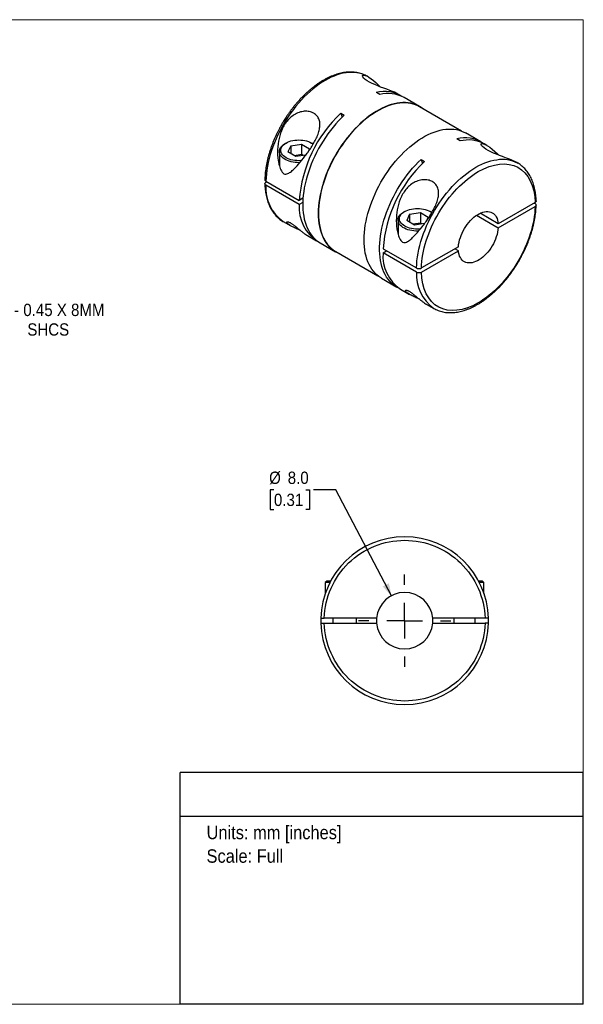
# Model space of a CAD drawing. Header units: millimetres. Extents: x 0 to 216, y 0 to 140.
# Tile 2 of 2: x 136 to 216, y 0 to 140. Entities that reach past the tile are written whole.
import ezdxf
from ezdxf.enums import TextEntityAlignment as Align

# ---------------------------------------------------------------- set-up
doc = ezdxf.new("R2010")
doc.units = ezdxf.units.MM
doc.header["$LTSCALE"] = 0.5
doc.linetypes.add('SLD-Solid', pattern=[0])
doc.layers.add('SLD-0', color=7, linetype='SLD-Solid', lineweight=25)
doc.layers.add('TEXT', color=140, linetype='SLD-Solid', lineweight=25)
doc.styles.add('SLDTEXTSTYLE0', font='GOTHIC.TTF', dxfattribs={"width": 0.913})
doc.dimstyles.new('SLDDIMSTYLE0', dxfattribs={"dimtxt": 1.75, "dimasz": 1.75, "dimexe": 0, "dimexo": 0.0625, "dimgap": 0.4375, "dimtad": 0, "dimtih": 1, "dimtoh": 1, "dimdec": 1, "dimrnd": 1e-09, "dimzin": 4, "dimdsep": 46, "dimtxsty": 'SLDTEXTSTYLE0', "dimsah": 1, "dimcen": 0, "dimadec": 0, "dimazin": 1, "dimtfac": 1, "dimtdec": 1, "dimtofl": 0, "dimtmove": 0, "dimatfit": 3, "dimfxl": 0, "dimfrac": 2, "dimtolj": 1, "dimtzin": 12, "dimarcsym": 0})
doc.dimstyles.new('SLDDIMSTYLE2', dxfattribs={"dimtxt": 1.75, "dimasz": 1.75, "dimexe": 0, "dimexo": 0.0625, "dimgap": 0.4375, "dimtad": 0, "dimtih": 1, "dimtoh": 1, "dimdec": 1, "dimrnd": 1e-09, "dimzin": 12, "dimdsep": 46, "dimtxsty": 'SLDTEXTSTYLE0', "dimsah": 1, "dimcen": 0, "dimadec": 0, "dimazin": 3, "dimtfac": 1, "dimtdec": 1, "dimtofl": 0, "dimtmove": 0, "dimatfit": 3, "dimfxl": 0, "dimfrac": 2, "dimtolj": 1, "dimtzin": 12, "dimarcsym": 0})

# ---------------------------------------------------------------- blocks, each defined once
blk = doc.blocks.new('Block2')
at = {"color": 7, "linetype": 'SLD-Solid', "lineweight": 18}
for p, q in [((0, 139.7), (215.9, 139.7)), ((0, 139.7), (0, 0)), ((215.9, 139.7), (215.9, 0)), ((0, 0), (215.9, 0))]:
    blk.add_line(p, q, dxfattribs=at)
blk = doc.blocks.new('SW_NOTE_0')
at = {"layer": 'TEXT', "color": 0, "insert": (0, 2.43), "char_height": 1.905, "attachment_point": 1, "style": 'SLDTEXTSTYLE0'}
blk.add_mtext('Units: mm [inches]', dxfattribs=at)
blk = doc.blocks.new('SW_NOTE_0_1')
at = {"layer": 'TEXT', "color": 0, "insert": (0, 2.43), "char_height": 1.905, "attachment_point": 1, "style": 'SLDTEXTSTYLE0'}
blk.add_mtext('Scale: Full', dxfattribs=at)
blk = doc.blocks.new('Block1')
at = {"layer": 'TEXT'}
for p, q in [((215.9, 32.88), (158.75, 32.88)), ((158.75, 0), (158.75, 32.88)), ((215.9, 0), (215.9, 32.88)), ((158.75, 26.7), (215.9, 26.7)), ((215.9, 0), (158.75, 0))]:
    blk.add_line(p, q, dxfattribs=at)
at = {"layer": 'TEXT', "color": 140}
for name, p in [('SW_NOTE_0', (162.49, 22.9)), ('SW_NOTE_0_1', (162.49, 19.56))]:
    blk.add_blockref(name, p, dxfattribs=at)
at = {"layer": 'TEXT', "color": 140, "style": 'SLDTEXTSTYLE0', "width": 0.913, "flags": 2}
for tag, height, p in [('AUTOATTR0', 2.12, (179.36, 28.35)), ('AUTOATTR1_0', 2.38, (166.91, 14.94)), ('AUTOATTR1_1', 2.38, (163.03, 11.86)), ('AUTOATTR1_2', 2.38, (170.65, 8.78))]:
    blk.add_attdef(tag, text='', height=height, dxfattribs=at).set_placement(p, align=Align.BOTTOM_LEFT)
blk = doc.blocks.new('_D_4')
at = {"layer": 'SLD-0'}
for p, q in [((172.04, 72.99), (171.5, 72.99)), ((171.5, 72.99), (171.5, 70.21)), ((176.56, 72.99), (177.1, 72.99)), ((177.1, 72.99), (177.1, 70.21)), ((180.8, 72.99), (177.63, 72.99)), ((188.71, 57.97), (180.8, 72.99)), ((171.5, 70.21), (172.04, 70.21)), ((177.1, 70.21), (176.56, 70.21))]:
    blk.add_line(p, q, dxfattribs=at)
blk.add_solid([(188.71, 57.97), (188.34, 59.75), (187.45, 59.28)], dxfattribs=at)
at = {"layer": 'SLD-0', "char_height": 1.75, "attachment_point": 1, "style": 'SLDTEXTSTYLE0'}
for s, insert in [('%%c', (171.36, 75.58)), ('8.0', (174, 75.58)), ('0.31', (172.04, 72.45))]:
    blk.add_mtext(s, dxfattribs=dict(at, insert=insert))
blk = doc.blocks.new('SW_CENTERMARKSYMBOL_1')
at = {"layer": 'SLD-0', "color": 0}
for p, q in [((0, 5.08), (0, 6.54)), ((0, 0), (0, 2.54)), ((-5.08, 0), (-6.54, 0)), ((0, 0), (-2.54, 0)), ((0, 0), (0, -2.54)), ((0, 0), (2.54, 0)), ((5.08, 0), (6.54, 0)), ((0, -5.08), (0, -6.54))]:
    blk.add_line(p, q, dxfattribs=at)
blk = doc.blocks.new('_D_6')
at = {"layer": 'SLD-0'}
for p, q in [((121.75, 105.02), (126.29, 97.16)), ((126.29, 97.16), (129.06, 97.16))]:
    blk.add_line(p, q, dxfattribs=at)
blk.add_solid([(121.75, 105.02), (122.19, 103.26), (123.06, 103.76)], dxfattribs=at)
at = {"layer": 'SLD-0', "char_height": 1.75, "attachment_point": 1, "style": 'SLDTEXTSTYLE0'}
for s, insert in [('M2.6 - 0.45 X 8MM', (129.86, 99.4)), ('SHCS', (137.08, 96.62))]:
    blk.add_mtext(s, dxfattribs=dict(at, insert=insert))

msp = doc.modelspace()

# ---------------------------------------------------------------- linework, layer by layer
for p, q in [((185.26, 131.67), (185.25, 131.68)), ((185.41, 131.59), (185.26, 131.67)), ((186.9, 130.38), (187.08, 130.19)), ((187.06, 129.07), (186.56, 129.36)), ((190, 128.94), (189.63, 129.15)), ((192.68, 127.39), (190.49, 128.65)), ((198.62, 123.9), (192.66, 127.34)), ((181.53, 126.45), (182.02, 126.16)), ((181.53, 126.45), (181.71, 125.86)), ((201.38, 122.37), (199.19, 123.63)), ((173.76, 122.2), (173.62, 122.12)), ((174.44, 121.81), (174.03, 120.93)), ((174.44, 121.81), (175.97, 122.05)), ((174.44, 121.81), (174.44, 120.69)), ((175.97, 122.05), (177.09, 121.4)), ((175.97, 122.05), (175.97, 120.55)), ((177.51, 122.12), (177.36, 122.2)), ((198.44, 122.5), (197.95, 122.79)), ((202.24, 121.87), (201.87, 122.08)), ((172.81, 121), (172.81, 118.96)), ((175.15, 120.28), (174.03, 120.93)), ((175.97, 120.55), (174.95, 120.39)), ((176.57, 120.5), (175.15, 120.28)), ((176.17, 120.44), (175.97, 120.55)), ((177.09, 121.4), (176.86, 120.89)), ((203.73, 120.66), (203.91, 120.47)), ((192.91, 119.88), (193.41, 119.59)), ((192.91, 119.88), (193.1, 119.29)), ((206.61, 119.35), (206.46, 119.43)), ((170.9, 116.8), (175.63, 114.06)), ((170.9, 116.63), (171.04, 116.72)), ((175.63, 113.49), (170.9, 116.23)), ((176.16, 114.36), (175.63, 114.06)), ((176.13, 113.78), (175.63, 113.49)), ((209.07, 113.77), (203.83, 110.75)), ((203.83, 110.18), (209.07, 113.2)), ((208.93, 113.69), (209.07, 113.61)), ((190.59, 112.49), (190.44, 112.41)), ((191.27, 112.1), (190.86, 111.21)), ((191.27, 112.1), (192.8, 112.33)), ((191.27, 112.1), (191.27, 110.97)), ((192.8, 112.33), (193.92, 111.69)), ((192.8, 112.33), (192.8, 110.84)), ((194.33, 112.41), (194.19, 112.49)), ((200.77, 111.95), (203.83, 110.18)), ((203.83, 110.75), (201.26, 112.23)), ((173.36, 111.06), (174.42, 110.45)), ((173.36, 111.06), (173.37, 111.06)), ((189.64, 111.29), (189.64, 109.25)), ((191.98, 110.56), (190.86, 111.21)), ((192.8, 110.84), (191.78, 110.68)), ((193.4, 110.78), (191.98, 110.56)), ((193, 110.72), (192.8, 110.84)), ((193.92, 111.69), (193.68, 111.17)), ((176.81, 109.07), (178.1, 108.33)), ((178.59, 108.04), (180.78, 106.77)), ((180.81, 106.82), (186.77, 103.38)), ((187.51, 107.2), (192.25, 104.47)), ((187.51, 106.63), (188.01, 106.92)), ((192.25, 103.9), (187.51, 106.63)), ((198.2, 107.49), (192.96, 104.47)), ((192.96, 103.9), (198.2, 106.92)), ((198.2, 106.92), (197.7, 107.21)), ((187.29, 103.02), (189.48, 101.75)), ((189.98, 101.47), (191.25, 100.73)), ((193.64, 99.35), (194.71, 98.73)), ((179.52, 60.03), (179.32, 59.83)), ((179.32, 59.83), (179.32, 58.31)), ((179.97, 59.83), (179.32, 59.83)), ((180.07, 60.03), (179.52, 60.03)), ((201.62, 60.03), (201.07, 60.03)), ((201.82, 59.83), (201.18, 59.83)), ((201.82, 59.83), (201.62, 60.03)), ((201.82, 58.31), (201.82, 59.83)), ((186.59, 54.78), (179.18, 54.78)), ((180.37, 54.78), (180.37, 54.08)), ((183.77, 54.08), (183.77, 54.78)), ((201.97, 54.78), (194.56, 54.78)), ((197.57, 54.78), (197.57, 54.08)), ((200.57, 54.08), (200.57, 54.78)), ((179.18, 54.08), (186.59, 54.08)), ((194.56, 54.08), (201.97, 54.08))]:
    msp.add_line(p, q)
at = {"flags": 128}
for points in [[(185.25, 131.68), (185.17, 131.72), (184.85, 131.88), (184.52, 132), (184.17, 132.1), (183.81, 132.17), (183.44, 132.22), (183.06, 132.23), (182.67, 132.22), (182.27, 132.17), (181.86, 132.1), (181.45, 132), (181.03, 131.87), (180.6, 131.71), (180.17, 131.53), (179.74, 131.32), (179.31, 131.08), (178.88, 130.82), (178.44, 130.53), (178.02, 130.22), (177.59, 129.89), (177.17, 129.53), (176.75, 129.15), (176.35, 128.75), (175.95, 128.33), (175.55, 127.9), (175.17, 127.44), (174.8, 126.97), (174.44, 126.49), (174.1, 125.99), (173.76, 125.48), (173.45, 124.95), (173.14, 124.42), (172.86, 123.88), (172.59, 123.34), (172.34, 122.79), (172.1, 122.23), (171.89, 121.67), (171.7, 121.12), (171.52, 120.56), (171.37, 120), (171.24, 119.45), (171.12, 118.9), (171.03, 118.36), (170.97, 117.83), (170.92, 117.31), (170.9, 116.8)], [(189.63, 129.14), (189.38, 129.28), (189.13, 129.4), (188.86, 129.52), (188.47, 129.67), (188.03, 129.84), (187.61, 129.99), (187.17, 130.15), (186.75, 130.32), (186.33, 130.49), (185.95, 130.67), (185.59, 130.85), (185.27, 131.04), (185, 131.23), (184.78, 131.41), (184.64, 131.58), (184.58, 131.7), (184.6, 131.79), (184.7, 131.84), (184.87, 131.82), (185, 131.78), (185.15, 131.72), (185.5, 131.53), (185.82, 131.32), (186.16, 131.05), (186.53, 130.73), (186.9, 130.38), (186.9, 130.38)], [(193.2, 127.03), (193.05, 127.14), (192.76, 127.34), (192.45, 127.51), (192.12, 127.65), (191.78, 127.77), (191.43, 127.85), (191.06, 127.91), (190.69, 127.94), (190.3, 127.94), (189.9, 127.91), (189.5, 127.85), (189.08, 127.77), (188.67, 127.65), (188.24, 127.51), (187.81, 127.34), (187.38, 127.14), (186.95, 126.92), (186.52, 126.67), (186.08, 126.39), (185.65, 126.09), (185.22, 125.77), (184.8, 125.42), (184.38, 125.05), (183.97, 124.66), (183.56, 124.25), (183.17, 123.82), (182.78, 123.37), (182.4, 122.91), (182.04, 122.43), (181.68, 121.94), (181.34, 121.43), (181.02, 120.91), (180.71, 120.38), (180.41, 119.85), (180.13, 119.3), (179.87, 118.75), (179.63, 118.2), (179.41, 117.64), (179.21, 117.08), (179.02, 116.52), (178.86, 115.96), (178.72, 115.41), (178.6, 114.86), (178.5, 114.31), (178.42, 113.78), (178.36, 113.25), (178.33, 112.73), (178.32, 112.22), (178.33, 111.73), (178.36, 111.25), (178.42, 110.79), (178.5, 110.34), (178.6, 109.91), (178.72, 109.5), (178.86, 109.11), (179.02, 108.74), (179.21, 108.39), (179.41, 108.07), (179.63, 107.77), (179.87, 107.49), (180.13, 107.24), (180.41, 107.02), (180.71, 106.82), (181.02, 106.65), (181.34, 106.51), (181.35, 106.5)], [(192.66, 127.34), (192.42, 127.47), (192.1, 127.61), (191.76, 127.72), (191.41, 127.81), (191.05, 127.87), (190.67, 127.9), (190.28, 127.9), (189.89, 127.87), (189.49, 127.81), (189.07, 127.72), (188.66, 127.61), (188.23, 127.47), (187.81, 127.3), (187.38, 127.1), (186.95, 126.88), (186.52, 126.63), (186.09, 126.35), (185.66, 126.06), (185.23, 125.73), (184.81, 125.39), (184.39, 125.02), (183.98, 124.63), (183.58, 124.22), (183.18, 123.79), (182.79, 123.35), (182.42, 122.89), (182.05, 122.41), (181.7, 121.92), (181.36, 121.41), (181.04, 120.9), (180.73, 120.37), (180.44, 119.84), (180.16, 119.29), (179.9, 118.74), (179.66, 118.19), (179.44, 117.64), (179.24, 117.08), (179.05, 116.52), (178.89, 115.97), (178.75, 115.42), (178.63, 114.87), (178.53, 114.33), (178.45, 113.79), (178.4, 113.26), (178.36, 112.75), (178.35, 112.24), (178.36, 111.75), (178.4, 111.27), (178.45, 110.81), (178.53, 110.37), (178.63, 109.94), (178.75, 109.53), (178.89, 109.14), (179.05, 108.77), (179.24, 108.43), (179.44, 108.11), (179.66, 107.81), (179.9, 107.53), (180.16, 107.28), (180.44, 107.06), (180.73, 106.86), (180.81, 106.82)], [(182.02, 126.16), (181.61, 125.76), (181.21, 125.34), (180.81, 124.91), (180.43, 124.45), (180.05, 123.98), (179.69, 123.49), (179.34, 122.99), (179.01, 122.47), (178.69, 121.95), (178.38, 121.41), (178.09, 120.87), (177.82, 120.32), (177.57, 119.77), (177.34, 119.21), (177.12, 118.65), (176.93, 118.09), (176.75, 117.52), (176.6, 116.97), (176.46, 116.41), (176.35, 115.86), (176.26, 115.32), (176.2, 114.78), (176.15, 114.26), (176.13, 113.74), (176.13, 113.24), (176.15, 112.75), (176.2, 112.28), (176.26, 111.82), (176.35, 111.38), (176.46, 110.96), (176.6, 110.56), (176.75, 110.17), (176.93, 109.82), (177.12, 109.48), (177.34, 109.17), (177.57, 108.88), (177.82, 108.62), (178.09, 108.38), (178.38, 108.17), (178.59, 108.04)], [(187.29, 103.02), (187.21, 103.06), (186.92, 103.26), (186.64, 103.49), (186.38, 103.74), (186.14, 104.01), (185.91, 104.31), (185.71, 104.64), (185.53, 104.98), (185.36, 105.35), (185.22, 105.74), (185.1, 106.15), (185, 106.58), (184.92, 107.03), (184.87, 107.49), (184.83, 107.97), (184.82, 108.47), (184.83, 108.97), (184.87, 109.49), (184.92, 110.02), (185, 110.56), (185.1, 111.1), (185.22, 111.65), (185.36, 112.21), (185.53, 112.77), (185.71, 113.32), (185.91, 113.88), (186.14, 114.44), (186.38, 115), (186.64, 115.55), (186.92, 116.09), (187.21, 116.63), (187.52, 117.16), (187.85, 117.68), (188.19, 118.18), (188.54, 118.68), (188.91, 119.16), (189.28, 119.62), (189.67, 120.07), (190.07, 120.5), (190.47, 120.91), (190.89, 121.3), (191.31, 121.67), (191.73, 122.01), (192.16, 122.34), (192.59, 122.64), (193.02, 122.91), (193.45, 123.16), (193.89, 123.39), (194.32, 123.59), (194.75, 123.76), (195.17, 123.9), (195.59, 124.01), (196, 124.1), (196.41, 124.16), (196.8, 124.19), (197.19, 124.19), (197.57, 124.16), (197.94, 124.1), (198.29, 124.01), (198.63, 123.9), (198.95, 123.76), (199.19, 123.63)], [(175.72, 119.42), (175.63, 119.41), (175.34, 119.42), (175.04, 119.44), (174.75, 119.48), (174.47, 119.54), (174.21, 119.62), (173.96, 119.71), (173.72, 119.82), (173.51, 119.94), (173.33, 120.07), (173.17, 120.22), (173.03, 120.37), (172.93, 120.53), (172.86, 120.7), (172.82, 120.87), (172.81, 121.04), (172.84, 121.21), (172.89, 121.38), (172.98, 121.55), (173.1, 121.71), (173.24, 121.86), (173.42, 122), (173.62, 122.12)], [(175.96, 119.71), (175.85, 119.7), (175.56, 119.69), (175.27, 119.7), (174.99, 119.73), (174.72, 119.77), (174.45, 119.84), (174.2, 119.92), (173.97, 120.01), (173.76, 120.12), (173.57, 120.25), (173.4, 120.38), (173.26, 120.53), (173.15, 120.68), (173.07, 120.84), (173.03, 121), (173.01, 121.16), (173.03, 121.33), (173.07, 121.49), (173.15, 121.65), (173.26, 121.8), (173.4, 121.95), (173.57, 122.08), (173.76, 122.2), (173.97, 122.31), (174.2, 122.41), (174.45, 122.49), (174.72, 122.55), (174.99, 122.6), (175.27, 122.63), (175.56, 122.64), (175.85, 122.63), (176.13, 122.6), (176.4, 122.55), (176.67, 122.49), (176.92, 122.41), (177.15, 122.31), (177.36, 122.2), (177.55, 122.08), (177.61, 122.04)], [(177.51, 122.12), (177.61, 122.06), (177.62, 122.05)], [(206.46, 119.43), (206.21, 119.57), (205.96, 119.69), (205.69, 119.8), (205.3, 119.96), (204.86, 120.12), (204.44, 120.28), (204, 120.44), (203.58, 120.6), (203.16, 120.77), (202.78, 120.95), (202.42, 121.14), (202.1, 121.32), (201.83, 121.51), (201.61, 121.69), (201.47, 121.86), (201.41, 121.99), (201.43, 122.08), (201.53, 122.12), (201.7, 122.11), (201.83, 122.07), (201.98, 122.01), (202.32, 121.82), (202.65, 121.6), (202.99, 121.34), (203.36, 121.02), (203.73, 120.66), (203.73, 120.66)], [(172.81, 119.57), (172.74, 119.47), (172.7, 119.39)], [(189.73, 101.62), (189.58, 101.7), (189.27, 101.88), (188.98, 102.09), (188.71, 102.33), (188.46, 102.59), (188.23, 102.88), (188.01, 103.19), (187.82, 103.53), (187.64, 103.89), (187.49, 104.27), (187.35, 104.67), (187.24, 105.09), (187.15, 105.53), (187.09, 105.99), (187.04, 106.46), (187.02, 106.95), (187.02, 107.46), (187.04, 107.97), (187.09, 108.5), (187.15, 109.03), (187.24, 109.57), (187.35, 110.12), (187.49, 110.68), (187.64, 111.24), (187.82, 111.8), (188.01, 112.36), (188.23, 112.92), (188.46, 113.48), (188.71, 114.04), (188.98, 114.58), (189.27, 115.13), (189.58, 115.66), (189.9, 116.19), (190.23, 116.7), (190.58, 117.2), (190.94, 117.69), (191.32, 118.16), (191.7, 118.62), (192.1, 119.06), (192.5, 119.48), (192.91, 119.88)], [(192.25, 104.47), (192.28, 104.98), (192.32, 105.5), (192.39, 106.04), (192.48, 106.58), (192.59, 107.12), (192.72, 107.68), (192.88, 108.23), (193.05, 108.79), (193.25, 109.35), (193.46, 109.9), (193.69, 110.46), (193.94, 111.01), (194.21, 111.56), (194.5, 112.1), (194.8, 112.63), (195.12, 113.15), (195.45, 113.66), (195.8, 114.16), (196.16, 114.64), (196.53, 115.11), (196.91, 115.57), (197.3, 116.01), (197.7, 116.42), (198.11, 116.82), (198.52, 117.2), (198.95, 117.56), (199.37, 117.9), (199.8, 118.21), (200.23, 118.49), (200.66, 118.76), (201.09, 118.99), (201.53, 119.2), (201.95, 119.39), (202.38, 119.54), (202.8, 119.67), (203.22, 119.77), (203.62, 119.84), (204.02, 119.89), (204.42, 119.9), (204.8, 119.89), (205.17, 119.85), (205.53, 119.78), (205.87, 119.68), (206.21, 119.55), (206.52, 119.39), (206.61, 119.35)], [(192.55, 109.7), (192.46, 109.7), (192.17, 109.7), (191.87, 109.73), (191.58, 109.77), (191.3, 109.83), (191.04, 109.9), (190.79, 110), (190.55, 110.1), (190.34, 110.23), (190.16, 110.36), (190, 110.5), (189.86, 110.66), (189.76, 110.82), (189.69, 110.99), (189.65, 111.16), (189.64, 111.33), (189.66, 111.5), (189.72, 111.67), (189.81, 111.83), (189.93, 111.99), (190.07, 112.14), (190.25, 112.28), (190.44, 112.41)], [(192.79, 109.99), (192.67, 109.99), (192.39, 109.98), (192.1, 109.99), (191.82, 110.01), (191.55, 110.06), (191.28, 110.12), (191.03, 110.2), (190.8, 110.3), (190.59, 110.41), (190.4, 110.53), (190.23, 110.67), (190.09, 110.81), (189.98, 110.96), (189.9, 111.12), (189.86, 111.28), (189.84, 111.45), (189.86, 111.61), (189.9, 111.78), (189.98, 111.93), (190.09, 112.09), (190.23, 112.23), (190.4, 112.37), (190.59, 112.49), (190.8, 112.6), (191.03, 112.69), (191.28, 112.77), (191.55, 112.84), (191.82, 112.88), (192.1, 112.91), (192.39, 112.92), (192.67, 112.91), (192.96, 112.88), (193.23, 112.84), (193.5, 112.77), (193.75, 112.69), (193.98, 112.6), (194.19, 112.49), (194.38, 112.37), (194.44, 112.33)], [(194.33, 112.41), (194.44, 112.35), (194.45, 112.34)], [(198.2, 107.49), (198.23, 107.8), (198.29, 108.12), (198.37, 108.45), (198.47, 108.78), (198.59, 109.1), (198.73, 109.43), (198.88, 109.75), (199.06, 110.06), (199.25, 110.37), (199.46, 110.66), (199.67, 110.94), (199.9, 111.2), (200.14, 111.44), (200.39, 111.66), (200.64, 111.85), (200.89, 112.02), (201.14, 112.17), (201.4, 112.29), (201.65, 112.38), (201.89, 112.45), (202.13, 112.48), (202.36, 112.49), (202.58, 112.46), (202.78, 112.41), (202.97, 112.32), (203.15, 112.21), (203.31, 112.07), (203.45, 111.91), (203.57, 111.72), (203.67, 111.51), (203.74, 111.27), (203.8, 111.02), (203.83, 110.75)], [(189.64, 109.85), (189.57, 109.75), (189.53, 109.68)], [(203.83, 110.18), (203.8, 109.87), (203.74, 109.55), (203.67, 109.22), (203.57, 108.9), (203.45, 108.57), (203.31, 108.24), (203.15, 107.92), (202.97, 107.61), (202.78, 107.3), (202.58, 107.01), (202.36, 106.73), (202.13, 106.48), (201.89, 106.23), (201.65, 106.02), (201.4, 105.82), (201.14, 105.65), (200.89, 105.5), (200.64, 105.38), (200.39, 105.29), (200.14, 105.22), (199.9, 105.19), (199.67, 105.19), (199.46, 105.21), (199.25, 105.26), (199.06, 105.35), (198.88, 105.46), (198.73, 105.6), (198.59, 105.76), (198.47, 105.95), (198.37, 106.16), (198.29, 106.4), (198.23, 106.65), (198.2, 106.92)]]:
    msp.add_lwpolyline(points, dxfattribs=at)
for centre, radius, start, end in [((187.75, 124.91), 4.61, 57.3647, 104.971), ((188.24, 124.48), 4.74, 61.6627, 104.4116), ((194.37, 112.74), 18.78, 133.1406, 175.9762), ((199.14, 118.34), 4.61, 57.3586, 104.9771), ((199.62, 117.9), 4.74, 61.668, 104.4063), ((206.25, 105.89), 18.78, 133.1406, 175.9762), ((176.65, 115.8), 5.77, 175.7546, 235.2091), ((181.28, 113.04), 5.67, 175.4328, 238.812), ((193.26, 106.2), 5.77, 175.7351, 235.2287), ((198.14, 103.54), 5.9, 176.4971, 234.4666), ((190.57, 54.43), 11.9, 1.6854, 178.3146), ((190.57, 54.43), 4, 5.0198, 174.9802), ((190.57, 54.43), 11.9, 178.3146, 181.6854), ((190.57, 54.43), 4, 174.9802, 185.0198), ((190.57, 54.43), 4, 354.9802, 5.0198), ((190.57, 54.43), 11.9, 358.3146, 1.6854), ((190.57, 54.43), 11.9, 181.6854, 358.3146), ((190.57, 54.43), 4, 185.0198, 354.9802)]:
    msp.add_arc(centre, radius, start, end)
for points, knots in [([(185.25, 131.68), (185.16, 131.73), (184.97, 131.83), (184.66, 131.96), (184.32, 132.08), (183.97, 132.17), (183.59, 132.23), (183.22, 132.27), (182.85, 132.28), (182.48, 132.26), (182.11, 132.22), (181.73, 132.16), (181.35, 132.07), (180.96, 131.96), (180.57, 131.83), (180.18, 131.67), (179.78, 131.5), (179.39, 131.3), (179, 131.08), (178.6, 130.84), (178.21, 130.58), (177.83, 130.3), (177.44, 130), (177.06, 129.68), (176.69, 129.35), (176.32, 129), (175.96, 128.64), (175.61, 128.26), (175.26, 127.87), (174.93, 127.47), (174.61, 127.06), (174.3, 126.65), (174.02, 126.25), (173.78, 125.9), (173.58, 125.58), (173.38, 125.26), (173.25, 125.03), (173.17, 124.91)], [0, 0, 0, 0, 0.025487, 0.055991, 0.086861, 0.118143, 0.149873, 0.182072, 0.211259, 0.240564, 0.269972, 0.299467, 0.32903, 0.358644, 0.388292, 0.417961, 0.447637, 0.477312, 0.506974, 0.536619, 0.566239, 0.595832, 0.625392, 0.654915, 0.684394, 0.713821, 0.743182, 0.772459, 0.801619, 0.830606, 0.859313, 0.88751, 0.914599, 0.939545, 0.957228, 0.976376, 1, 1, 1, 1]), ([(177.81, 126.35), (177.99, 126.23), (178.13, 126.08), (178.36, 125.74), (178.45, 125.55), (178.55, 125.14), (178.57, 124.92), (178.55, 124.46), (178.51, 124.23), (178.4, 123.76), (178.32, 123.52), (178.13, 123.04), (178.02, 122.81), (177.78, 122.35), (177.66, 122.12), (177.39, 121.67), (177.25, 121.45), (176.96, 121.03), (176.81, 120.82), (176.52, 120.42), (176.37, 120.22), (175.92, 119.65), (175.62, 119.3), (175.17, 118.8), (175.01, 118.64), (174.71, 118.35), (174.55, 118.21), (174.31, 118.03), (174.23, 117.98), (174.06, 117.88), (173.98, 117.84), (173.79, 117.79), (173.7, 117.78), (173.51, 117.82), (173.41, 117.87), (173.24, 118.03), (173.16, 118.13), (173.04, 118.35), (172.98, 118.47), (172.84, 118.83), (172.77, 119.08), (172.61, 119.85), (172.56, 120.38), (172.56, 121.42), (172.6, 121.94), (172.78, 122.96), (172.92, 123.47), (173.21, 124.19), (173.33, 124.43), (173.59, 124.88), (173.74, 125.1), (174.07, 125.5), (174.25, 125.69), (174.65, 126.03), (174.86, 126.18), (175.31, 126.43), (175.55, 126.53), (175.92, 126.64), (176.04, 126.66), (176.29, 126.7), (176.41, 126.71), (176.65, 126.71), (176.77, 126.71), (177, 126.68), (177.11, 126.65), (177.44, 126.56), (177.64, 126.47), (177.81, 126.35)], [0, 0, 0, 0, 0.03125, 0.03125, 0.0625, 0.0625, 0.09375, 0.09375, 0.125, 0.125, 0.15625, 0.15625, 0.1875, 0.1875, 0.21875, 0.21875, 0.25, 0.25, 0.28125, 0.28125, 0.3125, 0.3125, 0.375, 0.375, 0.40625, 0.40625, 0.4375, 0.4375, 0.453125, 0.453125, 0.46875, 0.46875, 0.484375, 0.484375, 0.5, 0.5, 0.515625, 0.515625, 0.53125, 0.53125, 0.5625, 0.5625, 0.625, 0.625, 0.6875, 0.6875, 0.75, 0.75, 0.78125, 0.78125, 0.8125, 0.8125, 0.84375, 0.84375, 0.875, 0.875, 0.90625, 0.90625, 0.921875, 0.921875, 0.9375, 0.9375, 0.953125, 0.953125, 0.96875, 0.96875, 1, 1, 1, 1]), ([(173.17, 124.91), (173.08, 124.73), (172.94, 124.49), (172.74, 124.12), (172.58, 123.81), (172.4, 123.43), (172.22, 123.04), (172.04, 122.62), (171.86, 122.18), (171.7, 121.74), (171.54, 121.28), (171.39, 120.82), (171.26, 120.35), (171.14, 119.88), (171.04, 119.42), (170.95, 118.95), (170.87, 118.48), (170.82, 118.02), (170.78, 117.56), (170.75, 117.23), (170.75, 117.04), (170.75, 117.01)], [0, 0, 0, 0, 0.067871, 0.09514, 0.140422, 0.187375, 0.237691, 0.290149, 0.344259, 0.399631, 0.455985, 0.513119, 0.570879, 0.629147, 0.687835, 0.746871, 0.806199, 0.865776, 0.925566, 0.985539, 1, 1, 1, 1]), ([(192.96, 104.47), (193.02, 106.92), (193.9, 109.73), (196.91, 114.83), (198.92, 116.93), (203.11, 119.35), (205.12, 119.57), (208.13, 117.94), (209.01, 116.15), (209.07, 113.77)], [0, 0, 0, 0, 0.25, 0.25, 0.5, 0.5, 0.75, 0.75, 1, 1, 1, 1]), ([(209.22, 113.98), (209.22, 114.04), (209.21, 114.26), (209.19, 114.6), (209.14, 115.02), (209.08, 115.43), (209, 115.82), (208.9, 116.2), (208.78, 116.57), (208.65, 116.93), (208.5, 117.26), (208.33, 117.59), (208.14, 117.89), (207.93, 118.18), (207.71, 118.45), (207.47, 118.7), (207.21, 118.93), (206.94, 119.14), (206.74, 119.28), (206.62, 119.34), (206.61, 119.35)], [0, 0, 0, 0, 0.026401, 0.08599, 0.145688, 0.205481, 0.265359, 0.32531, 0.385326, 0.445401, 0.505531, 0.565717, 0.62597, 0.686309, 0.746771, 0.807409, 0.868293, 0.929512, 0.991173, 1, 1, 1, 1]), ([(170.9, 116.23), (170.8, 116.28), (170.75, 116.35), (170.75, 116.51), (170.8, 116.58), (170.9, 116.63)], [0, 0, 0, 0, 0.5, 0.5, 1, 1, 1, 1]), ([(170.75, 116.43), (170.75, 116.36), (170.76, 116.15), (170.78, 115.8), (170.83, 115.39), (170.89, 114.98), (170.97, 114.59), (171.07, 114.2), (171.19, 113.83), (171.32, 113.48), (171.47, 113.14), (171.64, 112.82), (171.83, 112.51), (172.04, 112.23), (172.26, 111.96), (172.5, 111.71), (172.76, 111.47), (173.03, 111.27), (173.24, 111.13), (173.35, 111.07), (173.37, 111.06)], [0, 0, 0, 0, 0.026378, 0.085917, 0.145564, 0.205306, 0.265132, 0.325033, 0.384998, 0.445022, 0.5051, 0.565235, 0.625436, 0.685724, 0.746135, 0.806721, 0.867552, 0.92872, 0.990328, 1, 1, 1, 1]), ([(170.76, 117.01), (170.76, 116.98), (170.76, 116.93), (170.81, 116.85), (170.87, 116.81), (170.9, 116.8)], [0, 0, 0, 0, 0.304466, 0.724368, 1, 1, 1, 1]), ([(194.64, 116.63), (194.82, 116.51), (194.96, 116.36), (195.19, 116.03), (195.27, 115.83), (195.38, 115.42), (195.4, 115.21), (195.38, 114.75), (195.34, 114.51), (195.23, 114.04), (195.15, 113.8), (194.96, 113.33), (194.85, 113.09), (194.61, 112.63), (194.48, 112.4), (194.22, 111.96), (194.08, 111.74), (193.79, 111.32), (193.64, 111.11), (193.34, 110.7), (193.2, 110.51), (192.75, 109.94), (192.45, 109.58), (191.99, 109.09), (191.84, 108.93), (191.53, 108.63), (191.38, 108.5), (191.14, 108.32), (191.06, 108.26), (190.89, 108.17), (190.8, 108.13), (190.62, 108.08), (190.53, 108.07), (190.34, 108.11), (190.24, 108.16), (190.07, 108.31), (189.99, 108.41), (189.87, 108.63), (189.81, 108.75), (189.67, 109.11), (189.6, 109.37), (189.44, 110.13), (189.39, 110.66), (189.39, 111.7), (189.43, 112.22), (189.6, 113.24), (189.75, 113.76), (190.04, 114.48), (190.16, 114.71), (190.42, 115.16), (190.57, 115.38), (190.9, 115.79), (191.08, 115.98), (191.47, 116.32), (191.69, 116.47), (192.14, 116.72), (192.38, 116.82), (192.75, 116.92), (192.87, 116.95), (193.11, 116.98), (193.24, 116.99), (193.48, 117), (193.6, 116.99), (193.83, 116.96), (193.94, 116.94), (194.27, 116.85), (194.47, 116.76), (194.64, 116.63)], [0, 0, 0, 0, 0.03125, 0.03125, 0.0625, 0.0625, 0.09375, 0.09375, 0.125, 0.125, 0.15625, 0.15625, 0.1875, 0.1875, 0.21875, 0.21875, 0.25, 0.25, 0.28125, 0.28125, 0.3125, 0.3125, 0.375, 0.375, 0.40625, 0.40625, 0.4375, 0.4375, 0.453125, 0.453125, 0.46875, 0.46875, 0.484375, 0.484375, 0.5, 0.5, 0.515625, 0.515625, 0.53125, 0.53125, 0.5625, 0.5625, 0.625, 0.625, 0.6875, 0.6875, 0.75, 0.75, 0.78125, 0.78125, 0.8125, 0.8125, 0.84375, 0.84375, 0.875, 0.875, 0.90625, 0.90625, 0.921875, 0.921875, 0.9375, 0.9375, 0.953125, 0.953125, 0.96875, 0.96875, 1, 1, 1, 1]), ([(209.07, 113.2), (209.01, 110.75), (208.13, 107.94), (205.12, 102.84), (203.11, 100.74), (198.92, 98.32), (196.91, 98.1), (193.9, 99.73), (193.02, 101.52), (192.96, 103.9)], [0, 0, 0, 0, 0.25, 0.25, 0.5, 0.5, 0.75, 0.75, 1, 1, 1, 1]), ([(206.8, 105.5), (206.89, 105.67), (207.03, 105.92), (207.23, 106.28), (207.39, 106.6), (207.57, 106.97), (207.75, 107.37), (207.93, 107.79), (208.11, 108.22), (208.28, 108.67), (208.43, 109.13), (208.58, 109.59), (208.71, 110.05), (208.83, 110.52), (208.93, 110.99), (209.02, 111.46), (209.1, 111.92), (209.15, 112.39), (209.19, 112.84), (209.22, 113.18), (209.22, 113.36), (209.22, 113.4)], [0, 0, 0, 0, 0.067871, 0.09514, 0.140422, 0.187375, 0.237691, 0.290149, 0.344259, 0.39963, 0.455985, 0.513119, 0.570878, 0.629147, 0.687835, 0.74687, 0.806199, 0.865776, 0.925565, 0.985539, 1, 1, 1, 1]), ([(209.21, 113.98), (209.21, 113.96), (209.21, 113.9), (209.16, 113.83), (209.1, 113.79), (209.07, 113.77)], [0, 0, 0, 0, 0.298077, 0.721123, 1, 1, 1, 1]), ([(209.07, 113.61), (209.17, 113.56), (209.22, 113.48), (209.22, 113.33), (209.17, 113.25), (209.07, 113.2)], [0, 0, 0, 0, 0.5, 0.5, 1, 1, 1, 1]), ([(175.81, 109.79), (175.8, 109.79), (175.7, 109.83), (175.51, 109.92), (175.22, 110.05), (174.94, 110.18), (174.69, 110.3), (174.49, 110.41), (174.28, 110.53), (174.07, 110.67), (173.91, 110.83), (173.85, 110.94), (173.87, 111.01), (173.92, 111.04), (174, 111.04), (174.1, 111.02), (174.24, 110.96), (174.39, 110.88), (174.52, 110.79), (174.66, 110.7), (174.81, 110.58), (174.99, 110.44), (175.21, 110.27), (175.45, 110.07), (175.75, 109.83), (176.08, 109.56), (176.42, 109.32), (176.67, 109.15), (176.78, 109.09), (176.82, 109.07)], [0, 0, 0, 0, 0.00178, 0.035662, 0.070507, 0.112558, 0.155719, 0.188661, 0.221611, 0.289833, 0.35478, 0.421478, 0.462836, 0.505074, 0.529636, 0.554766, 0.587362, 0.606053, 0.625497, 0.64413, 0.663267, 0.68982, 0.716992, 0.75607, 0.795861, 0.856363, 0.918298, 0.977496, 1, 1, 1, 1]), ([(194.72, 98.73), (194.81, 98.68), (195, 98.58), (195.31, 98.44), (195.65, 98.33), (196, 98.24), (196.38, 98.17), (196.75, 98.14), (197.12, 98.13), (197.49, 98.14), (197.86, 98.18), (198.24, 98.25), (198.62, 98.33), (199.01, 98.44), (199.4, 98.58), (199.79, 98.73), (200.19, 98.91), (200.58, 99.11), (200.97, 99.33), (201.37, 99.57), (201.76, 99.83), (202.14, 100.11), (202.53, 100.41), (202.91, 100.72), (203.28, 101.06), (203.65, 101.4), (204.01, 101.77), (204.36, 102.15), (204.71, 102.53), (205.04, 102.94), (205.36, 103.34), (205.67, 103.75), (205.95, 104.15), (206.19, 104.51), (206.39, 104.83), (206.59, 105.15), (206.72, 105.37), (206.8, 105.5)], [0, 0, 0, 0, 0.02589, 0.056381, 0.087238, 0.118508, 0.150225, 0.18241, 0.211585, 0.240878, 0.270274, 0.299756, 0.329307, 0.358909, 0.388545, 0.418201, 0.447866, 0.477528, 0.507178, 0.53681, 0.566419, 0.595999, 0.625547, 0.655058, 0.684525, 0.713939, 0.743289, 0.772553, 0.801701, 0.830676, 0.859371, 0.887556, 0.914634, 0.93957, 0.957246, 0.976386, 1, 1, 1, 1]), ([(192.25, 104.47), (192.34, 104.42), (192.47, 104.39), (192.74, 104.39), (192.87, 104.42), (192.96, 104.47)], [0, 0, 0, 0, 0.5, 0.5, 1, 1, 1, 1]), ([(192.25, 103.9), (192.34, 103.84), (192.47, 103.81), (192.74, 103.81), (192.87, 103.84), (192.96, 103.9)], [0, 0, 0, 0, 0.5, 0.5, 1, 1, 1, 1]), ([(192.63, 100.07), (192.63, 100.07), (192.53, 100.12), (192.34, 100.2), (192.05, 100.33), (191.77, 100.46), (191.52, 100.59), (191.32, 100.69), (191.11, 100.82), (190.9, 100.96), (190.74, 101.11), (190.68, 101.23), (190.7, 101.3), (190.75, 101.33), (190.83, 101.33), (190.93, 101.3), (191.07, 101.25), (191.22, 101.16), (191.35, 101.08), (191.49, 100.98), (191.64, 100.87), (191.82, 100.73), (192.04, 100.55), (192.28, 100.36), (192.58, 100.11), (192.91, 99.85), (193.25, 99.6), (193.5, 99.43), (193.61, 99.37), (193.64, 99.35)], [0, 0, 0, 0, 0.00178, 0.035662, 0.070507, 0.112558, 0.155719, 0.188661, 0.221611, 0.289833, 0.35478, 0.421478, 0.462836, 0.505074, 0.529636, 0.554766, 0.587362, 0.606053, 0.625497, 0.64413, 0.663267, 0.68982, 0.716992, 0.75607, 0.795861, 0.856363, 0.918298, 0.977496, 1, 1, 1, 1]), ([(179.18, 54.78), (179.27, 57.74), (180.51, 60.55), (184.76, 64.68), (187.61, 65.83), (193.53, 65.83), (196.38, 64.68), (200.63, 60.55), (201.88, 57.74), (201.97, 54.78)], [0, 0, 0, 0, 0.25, 0.25, 0.5, 0.5, 0.75, 0.75, 1, 1, 1, 1]), ([(178.68, 54.78), (178.68, 54.78), (178.73, 54.78), (178.92, 54.78), (179.04, 54.78), (179.18, 54.78)], [0, 0, 0, 0, 0.5, 0.5, 1, 1, 1, 1]), ([(202.47, 54.78), (202.47, 54.78), (202.41, 54.78), (202.23, 54.78), (202.1, 54.78), (201.97, 54.78)], [0, 0, 0, 0, 0.5, 0.5, 1, 1, 1, 1]), ([(178.68, 54.08), (178.68, 54.08), (178.73, 54.08), (178.92, 54.08), (179.04, 54.08), (179.18, 54.08)], [0, 0, 0, 0, 0.5, 0.5, 1, 1, 1, 1]), ([(201.97, 54.08), (201.88, 51.12), (200.63, 48.31), (196.38, 44.18), (193.53, 43.03), (187.61, 43.03), (184.76, 44.18), (180.51, 48.31), (179.27, 51.12), (179.18, 54.08)], [0, 0, 0, 0, 0.25, 0.25, 0.5, 0.5, 0.75, 0.75, 1, 1, 1, 1]), ([(202.47, 54.08), (202.47, 54.08), (202.41, 54.08), (202.23, 54.08), (202.1, 54.08), (201.97, 54.08)], [0, 0, 0, 0, 0.5, 0.5, 1, 1, 1, 1])]:
    msp.add_open_spline(points, degree=3, knots=knots)

# ---------------------------------------------------------------- block references
at = {"color": 7, "linetype": 'Continuous'}
for name in ['Block2', 'Block1']:
    msp.add_blockref(name, (0, 0), dxfattribs=at)
at = {"layer": 'SLD-0'}
msp.add_blockref('SW_CENTERMARKSYMBOL_1', (190.57, 54.43), dxfattribs=at)

# ---------------------------------------------------------------- dimensions: what is measured, and where the dimension line sits
dim = msp.add_diameter_dim_2p(p1=(119, 109.78), p2=(121.75, 105.02), text='M2.6 - 0.45 X 8MM\\PSHCS', dimstyle='SLDDIMSTYLE2', override={"dimpost": '<>'}, dxfattribs=at)
dim.commit()
dim.dimension.update_dxf_attribs({"geometry": '_D_6', "text_midpoint": (139.99, 97.16), "dimtype": 163})
dim = msp.add_diameter_dim_2p(p1=(192.43, 50.89), p2=(188.71, 57.97), dimstyle='SLDDIMSTYLE0', dxfattribs=at)
dim.commit()
dim.dimension.update_dxf_attribs({"geometry": '_D_4', "text_midpoint": (174.3, 72.99), "dimtype": 163})

doc.saveas('drawing.dxf')
